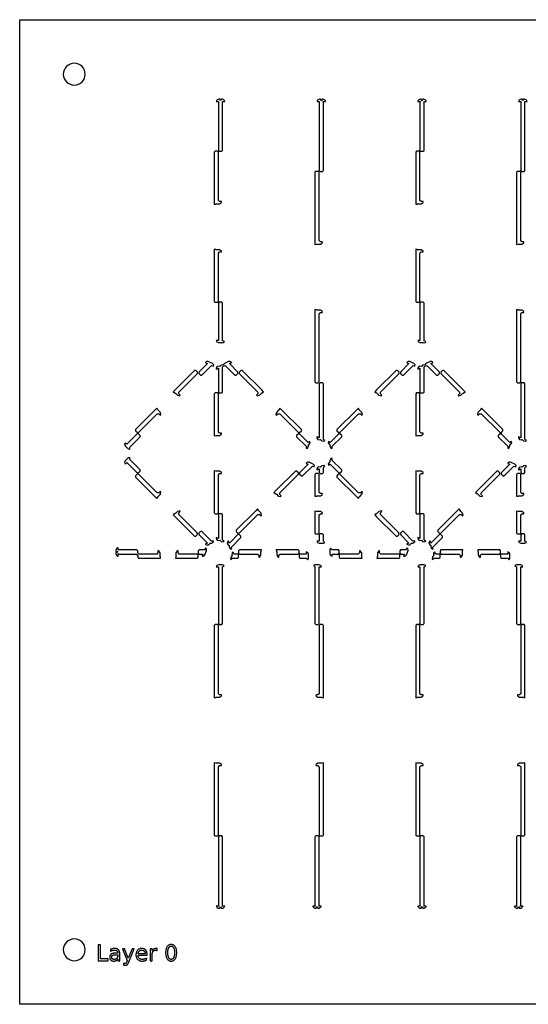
# Model space of a CAD drawing. Header units: metres. Extents: x -22 to 437, y -22 to 203.
# Tile 1 of 4: x -22 to 94, y -22 to 203. Entities that reach past the tile are written whole.
import ezdxf

# ---------------------------------------------------------------- set-up
doc = ezdxf.new("R2010")
doc.units = ezdxf.units.M

msp = doc.modelspace()

# ---------------------------------------------------------------- linework, layer by layer
for points in [[(202.55, -22.35), (-22.35, -22.35), (-22.35, 202.55), (202.55, 202.55), (202.55, -22.35)], [(-7.4, 190.1), (-7.45, 190.59), (-7.59, 191.06), (-7.82, 191.49), (-8.13, 191.87), (-8.51, 192.18), (-8.94, 192.41), (-9.41, 192.55), (-9.9, 192.6), (-10.39, 192.55), (-10.86, 192.41), (-11.29, 192.18), (-11.67, 191.87), (-11.98, 191.49), (-12.21, 191.06), (-12.35, 190.59), (-12.4, 190.1), (-12.35, 189.61), (-12.21, 189.14), (-11.98, 188.71), (-11.67, 188.33), (-11.29, 188.02), (-10.86, 187.79), (-10.39, 187.65), (-9.9, 187.6), (-9.41, 187.65), (-8.94, 187.79), (-8.51, 188.02), (-8.13, 188.33), (-7.82, 188.71), (-7.59, 189.14), (-7.45, 189.61), (-7.4, 190.1)], [(23.65, 184.4), (23.48, 183.98), (23.31, 184.4), (23.1, 184.4), (22.91, 184.36), (22.91, 184.36), (22.75, 184.25), (22.65, 184.15), (22.54, 183.99), (22.54, 183.99), (22.52, 183.9), (23.1, 183.9), (23, 183.8), (23, 172.7), (23.2, 172.5), (23.76, 172.5), (23.96, 172.7), (23.96, 183.8), (23.86, 183.9), (24.44, 183.9), (24.42, 183.99), (24.42, 183.99), (24.31, 184.15), (24.21, 184.25), (24.05, 184.36), (24.05, 184.36), (23.86, 184.4), (23.65, 184.4)], [(46.65, 184.4), (46.48, 183.98), (46.31, 184.4), (46.1, 184.4), (45.91, 184.36), (45.91, 184.36), (45.75, 184.25), (45.65, 184.15), (45.54, 183.99), (45.54, 183.99), (45.52, 183.9), (46.1, 183.9), (46, 183.8), (46, 168.1), (46.2, 167.9), (46.76, 167.9), (46.96, 168.1), (46.96, 183.8), (46.86, 183.9), (47.44, 183.9), (47.42, 183.99), (47.42, 183.99), (47.31, 184.15), (47.21, 184.25), (47.05, 184.36), (47.05, 184.36), (46.86, 184.4), (46.65, 184.4)], [(69.65, 184.4), (69.48, 183.98), (69.31, 184.4), (69.1, 184.4), (68.91, 184.36), (68.91, 184.36), (68.75, 184.25), (68.65, 184.15), (68.54, 183.99), (68.54, 183.99), (68.52, 183.9), (69.1, 183.9), (69, 183.8), (69, 172.7), (69.2, 172.5), (69.76, 172.5), (69.96, 172.7), (69.96, 183.8), (69.86, 183.9), (70.44, 183.9), (70.42, 183.99), (70.42, 183.99), (70.31, 184.15), (70.21, 184.25), (70.05, 184.36), (70.05, 184.36), (69.86, 184.4), (69.65, 184.4)], [(92.65, 184.4), (92.48, 183.98), (92.31, 184.4), (92.1, 184.4), (91.91, 184.36), (91.91, 184.36), (91.75, 184.25), (91.65, 184.15), (91.54, 183.99), (91.54, 183.99), (91.52, 183.9), (92.1, 183.9), (92, 183.8), (92, 168.1), (92.2, 167.9), (92.76, 167.9), (92.96, 168.1), (92.96, 183.8), (92.86, 183.9), (93.44, 183.9), (93.42, 183.99), (93.42, 183.99), (93.31, 184.15), (93.21, 184.25), (93.05, 184.36), (93.05, 184.36), (92.86, 184.4), (92.65, 184.4)], [(23.7, 161), (23.28, 161), (23, 161.28), (23, 172.3), (22.8, 172.5), (22.24, 172.5), (22.04, 172.3), (22.04, 160.38), (22.39, 160.45), (22.44, 160.5), (22.45, 160.5), (23.28, 160.5), (23.74, 160.81), (23.74, 160.81), (23.7, 161), (23.7, 161)], [(69.7, 161), (69.28, 161), (69, 161.28), (69, 172.3), (68.8, 172.5), (68.24, 172.5), (68.04, 172.3), (68.04, 160.38), (68.39, 160.45), (68.44, 160.5), (68.45, 160.5), (69.28, 160.5), (69.74, 160.81), (69.74, 160.81), (69.7, 161), (69.7, 161)], [(46.7, 151.8), (46.28, 151.8), (46, 152.08), (46, 167.7), (45.8, 167.9), (45.24, 167.9), (45.04, 167.7), (45.04, 151.8), (45.04, 151.18), (45.39, 151.25), (45.44, 151.3), (45.45, 151.3), (46.28, 151.3), (46.74, 151.61), (46.74, 151.61), (46.7, 151.8), (46.7, 151.8)], [(92.7, 151.8), (92.28, 151.8), (92, 152.08), (92, 167.7), (91.8, 167.9), (91.24, 167.9), (91.04, 167.7), (91.04, 151.8), (91.04, 151.18), (91.39, 151.25), (91.44, 151.3), (91.45, 151.3), (92.28, 151.3), (92.74, 151.61), (92.74, 151.61), (92.7, 151.8), (92.7, 151.8)], [(23, 138.2), (23, 149.22), (23.28, 149.5), (23.7, 149.5), (23.7, 149.5), (23.74, 149.69), (23.74, 149.69), (23.28, 150), (22.45, 150), (22.44, 150), (22.39, 150.05), (22.04, 150.12), (22.04, 138.2), (22.24, 138), (22.8, 138), (23, 138.2)], [(69, 138.2), (69, 149.22), (69.28, 149.5), (69.7, 149.5), (69.7, 149.5), (69.74, 149.69), (69.74, 149.69), (69.28, 150), (68.45, 150), (68.44, 150), (68.39, 150.05), (68.04, 150.12), (68.04, 138.2), (68.24, 138), (68.8, 138), (69, 138.2)], [(24.37, 129.06), (23.96, 129.23), (23.96, 137.8), (23.76, 138), (23.2, 138), (23, 137.8), (23, 129.31), (22.5, 129.31), (22.65, 128.96), (22.65, 128.96), (23, 128.81), (23.67, 128.81), (23.67, 128.81), (23.77, 128.77), (24.24, 128.81), (24.24, 128.81), (24.37, 129.06)], [(70.37, 129.06), (69.96, 129.23), (69.96, 137.8), (69.76, 138), (69.2, 138), (69, 137.8), (69, 129.31), (68.5, 129.31), (68.65, 128.96), (68.65, 128.96), (69, 128.81), (69.67, 128.81), (69.67, 128.81), (69.77, 128.77), (70.24, 128.81), (70.24, 128.81), (70.37, 129.06)], [(46, 119.8), (46, 135.42), (46.28, 135.7), (46.7, 135.7), (46.7, 135.7), (46.74, 135.89), (46.74, 135.89), (46.28, 136.2), (45.45, 136.2), (45.44, 136.2), (45.39, 136.25), (45.04, 136.32), (45.04, 135.7), (45.04, 119.8), (45.24, 119.6), (45.8, 119.6), (46, 119.8)], [(92, 119.8), (92, 135.42), (92.28, 135.7), (92.7, 135.7), (92.7, 135.7), (92.74, 135.89), (92.74, 135.89), (92.28, 136.2), (91.45, 136.2), (91.44, 136.2), (91.39, 136.25), (91.04, 136.32), (91.04, 135.7), (91.04, 119.8), (91.24, 119.6), (91.8, 119.6), (92, 119.8)], [(20.04, 124.25), (20.04, 124.18), (20.49, 123.99), (18.54, 122.04), (18.63, 121.82), (18.61, 121.83), (18.54, 121.76), (18.94, 121.36), (19.22, 121.36), (21.45, 123.59), (21.86, 123.42), (21.94, 123.69), (21.94, 123.69), (21.64, 124.05), (20.68, 124.45), (20.39, 124.48), (20.39, 124.48), (20.14, 124.34), (20.04, 124.24), (20.04, 124.25)], [(22.5, 122.81), (22.55, 122.76), (23, 122.95), (23, 117.5), (23.2, 117.3), (23.76, 117.3), (23.96, 117.5), (23.96, 123.27), (24.09, 123.4), (24.55, 123.59), (26.78, 121.36), (27.06, 121.36), (27.46, 121.76), (27.46, 122.04), (25.51, 123.99), (25.96, 124.18), (25.96, 124.25), (25.96, 124.24), (25.86, 124.34), (25.61, 124.48), (25.61, 124.48), (25.32, 124.45), (24.36, 124.05), (24.08, 123.72), (24.08, 123.72), (23.61, 123.62), (23.34, 123.35), (23.33, 123.35), (23.19, 123.41), (22.72, 123.37), (22.72, 123.37), (22.5, 122.95), (22.5, 122.81), (22.5, 122.81)], [(66.04, 124.25), (66.04, 124.18), (66.49, 123.99), (64.54, 122.04), (64.54, 121.76), (64.94, 121.36), (65.22, 121.36), (67.45, 123.59), (67.86, 123.42), (67.94, 123.69), (67.94, 123.69), (67.64, 124.05), (66.68, 124.45), (66.39, 124.48), (66.39, 124.48), (66.14, 124.34), (66.04, 124.24), (66.04, 124.25)], [(68.5, 122.81), (68.55, 122.76), (69, 122.95), (69, 122.95), (69, 117.5), (69.2, 117.3), (69.76, 117.3), (69.96, 117.5), (69.96, 123.27), (70.09, 123.4), (70.55, 123.59), (72.78, 121.36), (73.06, 121.36), (73.46, 121.76), (73.46, 122.04), (71.51, 123.99), (71.96, 124.18), (71.96, 124.25), (71.96, 124.24), (71.86, 124.34), (71.61, 124.48), (71.61, 124.48), (71.32, 124.45), (70.36, 124.05), (70.08, 123.72), (70.08, 123.72), (69.61, 123.62), (69.34, 123.35), (69.33, 123.35), (69.19, 123.41), (68.72, 123.37), (68.72, 123.37), (68.5, 122.95), (68.5, 122.81), (68.5, 122.81)], [(14.3, 116.8), (14, 117.1), (14, 117.5), (18.26, 121.76), (18.26, 122.04), (17.86, 122.44), (17.58, 122.44), (13.12, 117.98), (12.68, 117.54), (12.98, 117.34), (13.05, 117.34), (13.06, 117.34), (13.25, 117.15), (13.65, 116.75), (14.19, 116.64), (14.19, 116.64), (14.3, 116.8), (14.3, 116.8)], [(18.85, 121.45), (18.83, 121.47), (18.89, 121.54), (18.89, 121.46), (18.85, 121.45)], [(33.32, 117.54), (32.88, 117.98), (28.42, 122.44), (28.14, 122.44), (27.74, 122.04), (27.74, 121.76), (32, 117.5), (32, 117.1), (31.7, 116.8), (31.7, 116.8), (31.81, 116.64), (31.81, 116.64), (32.35, 116.75), (32.75, 117.15), (32.95, 117.34), (32.95, 117.34), (33.02, 117.34), (33.32, 117.54)], [(64.17, 121.82), (64.26, 122.04), (63.86, 122.44), (63.58, 122.44), (59.12, 117.98), (58.68, 117.54), (58.98, 117.34), (59.05, 117.34), (59.06, 117.34), (59.25, 117.15), (59.65, 116.75), (60.19, 116.64), (60.19, 116.64), (60.3, 116.8), (60.3, 116.8), (60, 117.1), (60, 117.5), (64.26, 121.76), (64.19, 121.83), (64.17, 121.82)], [(79.32, 117.54), (78.88, 117.98), (74.42, 122.44), (74.14, 122.44), (73.74, 122.04), (73.83, 121.82), (73.81, 121.83), (73.74, 121.76), (78, 117.5), (78, 117.1), (77.7, 116.8), (77.7, 116.8), (77.81, 116.64), (77.81, 116.64), (78.35, 116.75), (78.75, 117.15), (78.95, 117.34), (78.95, 117.34), (79.02, 117.34), (79.32, 117.54)], [(47.31, 106.51), (47.09, 106.6), (46.96, 106.73), (46.96, 119.4), (46.76, 119.6), (46.2, 119.6), (46, 119.4), (46, 107.05), (45.55, 107.24), (45.5, 107.19), (45.5, 107.19), (45.5, 107.05), (45.72, 106.63), (45.72, 106.63), (46.19, 106.59), (46.34, 106.65), (46.34, 106.65), (46.61, 106.38), (47.15, 106.27), (47.15, 106.27), (47.31, 106.51)], [(93.31, 106.51), (93.09, 106.6), (92.96, 106.73), (92.96, 119.4), (92.76, 119.6), (92.2, 119.6), (92, 119.4), (92, 107.05), (91.55, 107.24), (91.5, 107.19), (91.5, 107.19), (91.5, 107.05), (91.72, 106.63), (91.72, 106.63), (92.19, 106.59), (92.34, 106.65), (92.34, 106.65), (92.61, 106.38), (93.15, 106.27), (93.15, 106.27), (93.31, 106.51)], [(22.8, 117.3), (22.24, 117.3), (22.04, 117.1), (22.04, 107.48), (22.39, 107.55), (22.44, 107.6), (22.45, 107.6), (23.28, 107.6), (23.74, 107.91), (23.74, 107.91), (23.7, 108.1), (23.7, 108.1), (23.28, 108.1), (23, 108.38), (23, 117.1), (22.8, 117.3)], [(69.7, 108.1), (69.28, 108.1), (69, 108.38), (69, 117.1), (68.8, 117.3), (68.24, 117.3), (68.04, 117.1), (68.04, 107.48), (68.39, 107.55), (68.44, 107.6), (68.45, 107.6), (69.28, 107.6), (69.74, 107.91), (69.74, 107.91), (69.7, 108.1), (69.7, 108.1)], [(4.52, 108.33), (4.74, 108.24), (9, 112.5), (9.4, 112.5), (9.7, 112.2), (9.7, 112.2), (9.86, 112.31), (9.86, 112.31), (9.75, 112.85), (9.35, 113.25), (9.16, 113.45), (9.16, 113.45), (9.16, 113.52), (8.96, 113.82), (8.52, 113.38), (4.06, 108.92), (4.06, 108.64), (4.46, 108.24), (4.53, 108.31), (4.52, 108.33)], [(41.54, 108.24), (41.94, 108.64), (41.94, 108.92), (37.48, 113.38), (37.04, 113.82), (36.84, 113.52), (36.84, 113.45), (36.84, 113.44), (36.65, 113.25), (36.25, 112.85), (36.14, 112.31), (36.14, 112.31), (36.3, 112.2), (36.3, 112.2), (36.6, 112.5), (37, 112.5), (41.26, 108.24), (41.54, 108.24)], [(54.96, 113.82), (54.52, 113.38), (50.06, 108.92), (50.06, 108.64), (50.46, 108.24), (50.74, 108.24), (55, 112.5), (55.4, 112.5), (55.7, 112.2), (55.7, 112.2), (55.86, 112.31), (55.86, 112.31), (55.75, 112.85), (55.16, 113.45), (55.16, 113.45), (55.16, 113.52), (54.96, 113.82)], [(89.9, 106.18), (89.49, 106.01), (87.6, 107.9), (87.6, 108.3), (87.94, 108.64), (87.94, 108.92), (83.04, 113.82), (82.84, 113.52), (82.84, 113.45), (82.84, 113.44), (82.65, 113.25), (82.25, 112.85), (82.14, 112.31), (82.14, 112.31), (82.3, 112.2), (82.3, 112.2), (82.6, 112.5), (83, 112.5), (87.2, 108.3), (87.2, 107.9), (86.86, 107.56), (86.86, 107.28), (89.04, 105.1), (89.04, 104.68), (89.04, 104.68), (89.23, 104.64), (89.23, 104.64), (89.54, 105.1), (89.54, 105.49), (89.54, 105.49), (89.68, 105.55), (89.98, 105.91), (89.98, 105.91), (89.9, 106.18)], [(2.77, 104.42), (2.77, 104.91), (2.77, 104.91), (5.14, 107.28), (5.14, 107.56), (4.74, 107.96), (4.46, 107.96), (2.09, 105.59), (1.7, 105.86), (1.6, 105.59), (1.6, 105.59), (1.74, 105.24), (2.42, 104.56), (2.77, 104.42), (2.77, 104.42)], [(4.17, 108.53), (4.15, 108.55), (4.16, 108.59), (4.24, 108.59), (4.17, 108.53)], [(43.9, 106.18), (43.49, 106.01), (41.54, 107.96), (41.26, 107.96), (40.86, 107.56), (40.86, 107.28), (43.04, 105.1), (43.04, 104.68), (43.04, 104.68), (43.23, 104.64), (43.23, 104.64), (43.54, 105.1), (43.54, 105.49), (43.54, 105.49), (43.68, 105.55), (43.98, 105.91), (43.98, 105.91), (43.9, 106.18)], [(48.96, 104.68), (48.96, 105.1), (51.14, 107.28), (51.14, 107.56), (50.74, 107.96), (50.46, 107.96), (48.51, 106.01), (48.1, 106.18), (48.02, 105.91), (48.02, 105.91), (48.32, 105.55), (48.46, 105.49), (48.46, 105.49), (48.46, 105.1), (48.77, 104.64), (48.77, 104.64), (48.96, 104.68), (48.96, 104.68)], [(5.04, 99.34), (5.03, 99.33), (4.96, 99.39), (5.04, 99.39), (5.05, 99.35), (5.14, 99.44), (5.14, 99.72), (2.77, 102.09), (2.77, 102.09), (2.77, 102.58), (2.77, 102.58), (2.42, 102.44), (1.74, 101.76), (1.6, 101.41), (1.6, 101.41), (1.7, 101.14), (2.09, 101.41), (4.46, 99.04), (4.68, 99.13), (4.67, 99.11), (4.74, 99.04), (5.04, 99.34)], [(43.04, 101.25), (43.04, 101.18), (43.49, 100.99), (41.54, 99.04), (41.54, 98.76), (41.94, 98.36), (42.22, 98.36), (44.45, 100.59), (44.86, 100.42), (44.94, 100.69), (44.94, 100.69), (44.64, 101.05), (43.68, 101.45), (43.39, 101.48), (43.39, 101.48), (43.14, 101.34), (43.04, 101.24), (43.04, 101.25)], [(48.1, 100.82), (48.51, 100.99), (50.46, 99.04), (50.74, 99.04), (51.14, 99.44), (51.14, 99.72), (48.96, 101.9), (48.96, 102.32), (48.96, 102.32), (48.77, 102.36), (48.77, 102.36), (48.46, 101.9), (48.46, 101.51), (48.46, 101.51), (48.32, 101.45), (48.02, 101.09), (48.02, 101.09), (48.1, 100.82)], [(89.04, 101.25), (89.04, 101.18), (89.49, 100.99), (87.54, 99.04), (87.63, 98.82), (87.61, 98.83), (87.54, 98.76), (87.94, 98.36), (88.22, 98.36), (90.45, 100.59), (90.86, 100.42), (90.94, 100.69), (90.94, 100.69), (90.64, 101.05), (89.68, 101.45), (89.39, 101.48), (89.39, 101.48), (89.14, 101.34), (89.04, 101.24), (89.04, 101.25)], [(22.04, 99.52), (22.04, 89.9), (22.24, 89.7), (22.8, 89.7), (23, 89.9), (23, 98.62), (23.28, 98.9), (23.7, 98.9), (23.7, 98.9), (23.74, 99.09), (23.74, 99.09), (23.28, 99.4), (22.45, 99.4), (22.44, 99.4), (22.39, 99.45), (22.04, 99.52)], [(41.26, 99.04), (40.86, 99.44), (40.58, 99.44), (36.12, 94.98), (35.68, 94.54), (35.98, 94.34), (36.05, 94.34), (36.06, 94.34), (36.25, 94.15), (36.65, 93.75), (37.19, 93.64), (37.19, 93.64), (37.3, 93.8), (37.3, 93.8), (37, 94.1), (37, 94.5), (41.26, 98.76), (41.26, 99.04)], [(45.5, 99.81), (45.55, 99.76), (46, 99.95), (46, 99.1), (46.2, 98.9), (46.76, 98.9), (46.96, 99.1), (46.96, 100.27), (47.09, 100.4), (47.31, 100.49), (47.15, 100.73), (47.15, 100.73), (46.61, 100.62), (46.34, 100.35), (46.33, 100.35), (46.19, 100.41), (45.72, 100.37), (45.72, 100.37), (45.5, 99.95), (45.5, 99.81), (45.5, 99.81)], [(69, 89.9), (69, 98.62), (69.28, 98.9), (69.7, 98.9), (69.7, 98.9), (69.74, 99.09), (69.74, 99.09), (69.28, 99.4), (68.45, 99.4), (68.44, 99.4), (68.39, 99.45), (68.04, 99.52), (68.04, 89.9), (68.24, 89.7), (68.8, 89.7), (69, 89.9)], [(83.3, 93.8), (83, 94.1), (83, 94.5), (87.26, 98.76), (87.26, 99.04), (86.86, 99.44), (86.58, 99.44), (82.12, 94.98), (81.68, 94.54), (81.98, 94.34), (82.05, 94.34), (82.06, 94.34), (82.25, 94.15), (82.65, 93.75), (83.19, 93.64), (83.19, 93.64), (83.3, 93.8), (83.3, 93.8)], [(91.5, 99.81), (91.55, 99.76), (92, 99.95), (92, 99.1), (92.2, 98.9), (92.76, 98.9), (92.96, 99.1), (92.96, 100.27), (93.09, 100.4), (93.31, 100.49), (93.15, 100.73), (93.15, 100.73), (92.61, 100.62), (92.34, 100.35), (92.33, 100.35), (92.19, 100.41), (91.72, 100.37), (91.72, 100.37), (91.5, 99.95), (91.5, 99.81), (91.5, 99.81)], [(9.7, 94.8), (9.4, 94.5), (9, 94.5), (4.74, 98.76), (4.46, 98.76), (4.06, 98.36), (4.06, 98.08), (8.52, 93.62), (8.96, 93.18), (9.16, 93.48), (9.16, 93.55), (9.16, 93.56), (9.35, 93.75), (9.75, 94.15), (9.86, 94.69), (9.86, 94.69), (9.7, 94.8), (9.7, 94.8)], [(46.7, 94.3), (46.28, 94.3), (46, 94.58), (46, 98.7), (45.8, 98.9), (45.24, 98.9), (45.04, 98.7), (45.04, 94.3), (45.04, 93.68), (45.39, 93.75), (45.44, 93.8), (45.45, 93.8), (46.28, 93.8), (46.74, 94.11), (46.74, 94.11), (46.7, 94.3), (46.7, 94.3)], [(50.46, 98.76), (50.06, 98.36), (50.06, 98.08), (54.52, 93.62), (54.96, 93.18), (55.16, 93.48), (55.16, 93.55), (55.16, 93.56), (55.35, 93.75), (55.75, 94.15), (55.86, 94.69), (55.86, 94.69), (55.7, 94.8), (55.7, 94.8), (55.4, 94.5), (55, 94.5), (50.74, 98.76), (50.46, 98.76)], [(87.85, 98.45), (87.83, 98.47), (87.89, 98.54), (87.89, 98.46), (87.85, 98.45)], [(91.8, 98.9), (91.24, 98.9), (91.04, 98.7), (91.04, 93.68), (91.39, 93.75), (91.44, 93.8), (91.45, 93.8), (92.28, 93.8), (92.74, 94.11), (92.74, 94.11), (92.7, 94.3), (92.7, 94.3), (92.28, 94.3), (92, 94.58), (92, 98.7), (91.8, 98.9)], [(18.17, 85.18), (18.19, 85.17), (18.26, 85.24), (14, 89.5), (14, 89.9), (14.3, 90.2), (14.3, 90.2), (14.19, 90.36), (14.19, 90.36), (13.65, 90.25), (13.25, 89.85), (13.05, 89.66), (13.05, 89.66), (12.98, 89.66), (12.68, 89.46), (13.12, 89.02), (17.58, 84.56), (17.86, 84.56), (18.26, 84.96), (18.17, 85.18)], [(31.96, 90.82), (31.52, 90.38), (27.06, 85.92), (27.06, 85.64), (27.46, 85.24), (27.74, 85.24), (32, 89.5), (32.4, 89.5), (32.7, 89.2), (32.7, 89.2), (32.86, 89.31), (32.86, 89.31), (32.75, 89.85), (32.35, 90.25), (32.16, 90.45), (32.16, 90.45), (32.16, 90.52), (31.96, 90.82)], [(46, 85.3), (46, 89.42), (46.28, 89.7), (46.7, 89.7), (46.7, 89.7), (46.74, 89.89), (46.74, 89.89), (46.28, 90.2), (45.45, 90.2), (45.44, 90.2), (45.39, 90.25), (45.04, 90.32), (45.04, 85.3), (45.24, 85.1), (45.8, 85.1), (46, 85.3)], [(58.68, 89.46), (59.12, 89.02), (63.58, 84.56), (63.86, 84.56), (64.26, 84.96), (64.17, 85.18), (64.19, 85.17), (64.26, 85.24), (60, 89.5), (60, 89.9), (60.3, 90.2), (60.3, 90.2), (60.19, 90.36), (60.19, 90.36), (59.65, 90.25), (59.25, 89.85), (59.05, 89.66), (59.05, 89.66), (58.98, 89.66), (58.68, 89.46)], [(73.74, 85.24), (78, 89.5), (78.4, 89.5), (78.7, 89.2), (78.7, 89.2), (78.86, 89.31), (78.86, 89.31), (78.75, 89.85), (78.35, 90.25), (78.16, 90.45), (78.16, 90.45), (78.16, 90.52), (77.96, 90.82), (77.52, 90.38), (73.06, 85.92), (73.06, 85.64), (73.46, 85.24), (73.74, 85.24)], [(91.04, 90.32), (91.04, 85.3), (91.24, 85.1), (91.8, 85.1), (92, 85.3), (92, 89.42), (92.28, 89.7), (92.7, 89.7), (92.7, 89.7), (92.74, 89.89), (92.74, 89.89), (92.28, 90.2), (91.45, 90.2), (91.44, 90.2), (91.39, 90.25), (91.04, 90.32)], [(24.31, 83.51), (24.09, 83.6), (23.96, 83.73), (23.96, 89.5), (23.76, 89.7), (23.2, 89.7), (23, 89.5), (23, 84.05), (22.55, 84.24), (22.5, 84.19), (22.5, 84.19), (22.5, 84.05), (22.72, 83.63), (22.72, 83.63), (23.19, 83.59), (23.34, 83.65), (23.34, 83.65), (23.61, 83.38), (24.15, 83.27), (24.15, 83.27), (24.31, 83.51)], [(70.31, 83.51), (70.09, 83.6), (69.96, 83.73), (69.96, 89.5), (69.76, 89.7), (69.2, 89.7), (69, 89.5), (69, 84.05), (68.55, 84.24), (68.5, 84.19), (68.5, 84.19), (68.5, 84.05), (68.72, 83.63), (68.72, 83.63), (69.19, 83.59), (69.34, 83.65), (69.34, 83.65), (69.61, 83.38), (70.15, 83.27), (70.15, 83.27), (70.31, 83.51)], [(21.8, 83.55), (21.58, 83.46), (21.4, 83.46), (19.22, 85.64), (18.94, 85.64), (18.54, 85.24), (18.54, 84.96), (20.49, 83.01), (20.49, 83.01), (20.04, 82.82), (20.04, 82.75), (20.04, 82.76), (20.14, 82.66), (20.59, 82.52), (20.59, 82.52), (20.95, 82.82), (21.01, 82.96), (21.01, 82.96), (21.4, 82.96), (21.86, 83.27), (21.86, 83.27), (21.8, 83.55)], [(67.8, 83.55), (67.58, 83.46), (67.4, 83.46), (65.22, 85.64), (64.94, 85.64), (64.54, 85.24), (64.63, 85.02), (64.61, 85.03), (64.54, 84.96), (66.49, 83.01), (66.49, 83.01), (66.04, 82.82), (66.04, 82.75), (66.04, 82.76), (66.14, 82.66), (66.59, 82.52), (66.59, 82.52), (66.95, 82.82), (67.01, 82.96), (67.01, 82.96), (67.4, 82.96), (67.86, 83.27), (67.86, 83.27), (67.8, 83.55)], [(26.05, 81.7), (25.96, 81.92), (25.96, 82.1), (28.14, 84.28), (28.14, 84.56), (27.74, 84.96), (27.46, 84.96), (25.51, 83.01), (25.32, 83.46), (25.25, 83.46), (25.26, 83.46), (25.16, 83.36), (25.02, 82.91), (25.02, 82.91), (25.32, 82.55), (25.46, 82.49), (25.46, 82.49), (25.46, 82.1), (25.77, 81.64), (25.77, 81.64), (26.05, 81.7)], [(47.31, 83.11), (46.96, 83.46), (46.96, 83.46), (46.96, 84.9), (46.76, 85.1), (46.2, 85.1), (46, 84.9), (46, 83.46), (45.5, 83.46), (45.65, 83.11), (45.65, 83.11), (46, 82.96), (46.96, 82.96), (47.31, 83.11), (47.31, 83.11), (47.31, 83.11)], [(72.05, 81.7), (71.96, 81.92), (71.96, 82.1), (74.14, 84.28), (74.14, 84.56), (73.74, 84.96), (73.46, 84.96), (71.51, 83.01), (71.51, 83.01), (71.32, 83.46), (71.25, 83.46), (71.26, 83.46), (71.16, 83.36), (71.02, 82.91), (71.02, 82.91), (71.32, 82.55), (71.46, 82.49), (71.46, 82.49), (71.46, 82.1), (71.77, 81.64), (71.77, 81.64), (72.05, 81.7)], [(93.31, 83.11), (92.96, 83.46), (92.96, 84.9), (92.76, 85.1), (92.2, 85.1), (92, 84.9), (92, 83.46), (91.5, 83.46), (91.65, 83.11), (91.65, 83.11), (92, 82.96), (92.96, 82.96), (93.31, 83.11), (93.31, 83.11)], [(-0.4, 81.15), (0.02, 80.98), (-0.4, 80.81), (-0.4, 80.6), (-0.36, 80.41), (-0.36, 80.41), (-0.25, 80.25), (-0.15, 80.15), (0.01, 80.04), (0.01, 80.04), (0.1, 80.02), (0.1, 80.6), (0.2, 80.5), (4.32, 80.5), (4.6, 80.22), (4.6, 79.74), (4.8, 79.54), (9.82, 79.54), (9.75, 79.89), (9.7, 79.94), (9.7, 79.95), (9.7, 80.78), (9.39, 81.24), (9.39, 81.24), (9.2, 81.2), (9.2, 81.2), (9.2, 80.78), (8.92, 80.5), (4.88, 80.5), (4.6, 80.78), (4.6, 81.26), (4.4, 81.46), (0.2, 81.46), (0.1, 81.36), (0.1, 81.94), (0.01, 81.92), (0.01, 81.92), (-0.15, 81.81), (-0.25, 81.71), (-0.36, 81.55), (-0.36, 81.55), (-0.4, 81.36), (-0.4, 81.15)], [(13.18, 79.54), (18.2, 79.54), (18.4, 79.74), (18.4, 80.3), (18.2, 80.5), (14.08, 80.5), (13.8, 80.78), (13.8, 81.2), (13.8, 81.2), (13.61, 81.24), (13.61, 81.24), (13.3, 80.78), (13.3, 79.95), (13.3, 79.94), (13.25, 79.89), (13.18, 79.54)], [(20.02, 81.87), (19.85, 81.46), (18.6, 81.46), (18.4, 81.26), (18.4, 80.7), (18.6, 80.5), (19.45, 80.5), (19.26, 80.05), (19.31, 80), (19.31, 80), (19.45, 80), (19.73, 80.09), (19.73, 80.09), (19.91, 80.31), (20.31, 81.27), (20.26, 81.74), (20.26, 81.74), (20.02, 81.87)], [(27.8, 80.5), (31.92, 80.5), (32.2, 80.22), (32.2, 79.8), (32.2, 79.8), (32.39, 79.76), (32.39, 79.76), (32.7, 80.22), (32.7, 81.05), (32.7, 81.06), (32.75, 81.11), (32.82, 81.46), (27.8, 81.46), (27.6, 81.26), (27.6, 80.7), (27.8, 80.5)], [(36.8, 79.8), (36.8, 80.22), (37.08, 80.5), (41.2, 80.5), (41.4, 80.7), (41.4, 81.26), (41.2, 81.46), (36.18, 81.46), (36.25, 81.11), (36.3, 81.06), (36.3, 81.05), (36.3, 80.22), (36.61, 79.76), (36.61, 79.76), (36.8, 79.8), (36.8, 79.8)], [(43.04, 81), (43.04, 80.5), (41.6, 80.5), (41.4, 80.3), (41.4, 79.74), (41.6, 79.54), (43.04, 79.54), (43.39, 79.19), (43.39, 79.19), (43.54, 79.54), (43.54, 80.5), (43.39, 80.85), (43.39, 80.85), (43.04, 81)], [(48.96, 80), (48.96, 80.5), (50.4, 80.5), (50.6, 80.7), (50.6, 81.26), (50.4, 81.46), (48.96, 81.46), (48.61, 81.81), (48.61, 81.81), (48.46, 81.46), (48.46, 80.5), (48.61, 80.15), (48.61, 80.15), (48.96, 80)], [(55.2, 81.2), (55.2, 80.78), (54.92, 80.5), (50.8, 80.5), (50.6, 80.3), (50.6, 79.74), (50.8, 79.54), (55.82, 79.54), (55.75, 79.89), (55.7, 79.94), (55.7, 79.95), (55.7, 80.78), (55.39, 81.24), (55.39, 81.24), (55.2, 81.2), (55.2, 81.2)], [(64.2, 80.5), (60.08, 80.5), (59.8, 80.78), (59.8, 81.2), (59.8, 81.2), (59.61, 81.24), (59.61, 81.24), (59.3, 80.78), (59.3, 79.95), (59.3, 79.94), (59.25, 79.89), (59.18, 79.54), (64.2, 79.54), (64.4, 79.74), (64.4, 80.3), (64.2, 80.5)], [(66.02, 81.87), (65.85, 81.46), (64.6, 81.46), (64.4, 81.26), (64.4, 80.7), (64.6, 80.5), (65.45, 80.5), (65.26, 80.05), (65.31, 80), (65.31, 80), (65.45, 80), (65.73, 80.09), (65.73, 80.09), (65.91, 80.31), (66.31, 81.27), (66.26, 81.74), (66.26, 81.74), (66.02, 81.87)], [(78.82, 81.46), (73.8, 81.46), (73.6, 81.26), (73.6, 80.7), (73.8, 80.5), (77.92, 80.5), (78.2, 80.22), (78.2, 79.8), (78.2, 79.8), (78.39, 79.76), (78.39, 79.76), (78.7, 80.22), (78.7, 81.05), (78.7, 81.06), (78.75, 81.11), (78.82, 81.46)], [(87.4, 80.7), (87.4, 81.26), (87.2, 81.46), (82.18, 81.46), (82.25, 81.11), (82.3, 81.06), (82.3, 81.05), (82.3, 80.22), (82.61, 79.76), (82.61, 79.76), (82.8, 79.8), (82.8, 79.8), (82.8, 80.22), (83.08, 80.5), (87.2, 80.5), (87.4, 80.7)], [(89.04, 81), (89.04, 80.5), (87.6, 80.5), (87.4, 80.3), (87.4, 79.74), (87.6, 79.54), (89.04, 79.54), (89.39, 79.19), (89.39, 79.19), (89.54, 79.54), (89.54, 80.5), (89.39, 80.85), (89.39, 80.85), (89.04, 81)], [(25.93, 79.24), (26.23, 79.54), (27.4, 79.54), (27.6, 79.74), (27.6, 80.3), (27.4, 80.5), (26.55, 80.5), (26.38, 80.91), (26.13, 80.78), (26.13, 80.78), (26.09, 80.31), (26.15, 80.16), (26.15, 80.16), (25.88, 79.89), (25.77, 79.35), (25.77, 79.35), (25.93, 79.24), (25.93, 79.24)], [(71.93, 79.24), (72.23, 79.54), (73.4, 79.54), (73.6, 79.74), (73.6, 80.3), (73.4, 80.5), (72.55, 80.5), (72.38, 80.91), (72.13, 80.78), (72.13, 80.78), (72.09, 80.31), (72.15, 80.16), (72.15, 80.16), (71.88, 79.89), (71.77, 79.35), (71.77, 79.35), (71.93, 79.24), (71.93, 79.24)], [(22.5, 77.54), (23, 77.54), (23, 64.6), (23.2, 64.4), (23.76, 64.4), (23.96, 64.6), (23.96, 77.54), (24.31, 77.89), (24.31, 77.89), (23.96, 78.04), (23, 78.04), (22.65, 77.89), (22.65, 77.89), (22.5, 77.54)], [(44.69, 77.89), (45.04, 77.54), (45.04, 77.54), (45.04, 64.6), (45.24, 64.4), (45.8, 64.4), (46, 64.6), (46, 77.54), (46.5, 77.54), (46.35, 77.89), (46.35, 77.89), (46, 78.04), (45.04, 78.04), (44.69, 77.89), (44.69, 77.89)], [(68.5, 77.54), (69, 77.54), (69, 64.6), (69.2, 64.4), (69.76, 64.4), (69.96, 64.6), (69.96, 77.54), (69.96, 77.54), (70.31, 77.89), (70.31, 77.89), (70.31, 77.89), (69.96, 78.04), (69, 78.04), (68.65, 77.89), (68.65, 77.89), (68.5, 77.54)], [(90.69, 77.89), (91.04, 77.54), (91.04, 64.6), (91.24, 64.4), (91.8, 64.4), (92, 64.6), (92, 77.54), (92.5, 77.54), (92.35, 77.89), (92.35, 77.89), (92, 78.04), (91.04, 78.04), (90.69, 77.89), (90.69, 77.89)], [(22.8, 64.4), (22.24, 64.4), (22.04, 64.2), (22.04, 47.68), (22.39, 47.75), (22.44, 47.8), (22.45, 47.8), (23.28, 47.8), (23.74, 48.11), (23.74, 48.11), (23.7, 48.3), (23.7, 48.3), (23.28, 48.3), (23, 48.58), (23, 64.2), (22.8, 64.4)], [(46, 64.2), (46, 48.58), (45.72, 48.3), (45.3, 48.3), (45.3, 48.3), (45.26, 48.11), (45.26, 48.11), (45.72, 47.8), (46.55, 47.8), (46.56, 47.8), (46.61, 47.75), (46.96, 47.68), (46.96, 48.3), (46.96, 64.2), (46.76, 64.4), (46.2, 64.4), (46, 64.2)], [(68.8, 64.4), (68.24, 64.4), (68.04, 64.2), (68.04, 48.3), (68.04, 47.68), (68.39, 47.75), (68.44, 47.8), (68.45, 47.8), (69.28, 47.8), (69.74, 48.11), (69.74, 48.11), (69.7, 48.3), (69.7, 48.3), (69.28, 48.3), (69, 48.58), (69, 64.2), (68.8, 64.4)], [(92, 64.2), (92, 48.58), (91.72, 48.3), (91.3, 48.3), (91.3, 48.3), (91.26, 48.11), (91.26, 48.11), (91.72, 47.8), (92.55, 47.8), (92.56, 47.8), (92.61, 47.75), (92.96, 47.68), (92.96, 48.3), (92.96, 64.2), (92.76, 64.4), (92.2, 64.4), (92, 64.2)], [(22.04, 32.82), (22.04, 16.3), (22.24, 16.1), (22.8, 16.1), (23, 16.3), (23, 31.92), (23.28, 32.2), (23.7, 32.2), (23.7, 32.2), (23.74, 32.39), (23.74, 32.39), (23.28, 32.7), (22.45, 32.7), (22.44, 32.7), (22.39, 32.75), (22.04, 32.82)], [(45.3, 32.2), (45.72, 32.2), (46, 31.92), (46, 16.3), (46.2, 16.1), (46.76, 16.1), (46.96, 16.3), (46.96, 32.82), (46.61, 32.75), (46.56, 32.7), (46.55, 32.7), (45.72, 32.7), (45.26, 32.39), (45.26, 32.39), (45.3, 32.2), (45.3, 32.2)], [(68.04, 32.82), (68.04, 16.3), (68.24, 16.1), (68.8, 16.1), (69, 16.3), (69, 31.92), (69.28, 32.2), (69.7, 32.2), (69.7, 32.2), (69.74, 32.39), (69.74, 32.39), (69.28, 32.7), (68.45, 32.7), (68.44, 32.7), (68.39, 32.75), (68.04, 32.82)], [(91.3, 32.2), (91.72, 32.2), (92, 31.92), (92, 16.3), (92.2, 16.1), (92.76, 16.1), (92.96, 16.3), (92.96, 32.82), (92.61, 32.75), (92.56, 32.7), (92.55, 32.7), (91.72, 32.7), (91.26, 32.39), (91.26, 32.39), (91.3, 32.2), (91.3, 32.2)], [(23.31, -0.4), (23.48, 0.02), (23.65, -0.4), (23.86, -0.4), (24.05, -0.36), (24.05, -0.36), (24.21, -0.25), (24.31, -0.15), (24.42, 0.01), (24.42, 0.01), (24.44, 0.1), (23.86, 0.1), (23.96, 0.2), (23.96, 15.9), (23.76, 16.1), (23.2, 16.1), (23, 15.9), (23, 0.2), (23.1, 0.1), (22.52, 0.1), (22.54, 0.01), (22.54, 0.01), (22.65, -0.15), (22.75, -0.25), (22.91, -0.36), (22.91, -0.36), (23.1, -0.4), (23.31, -0.4)], [(45.35, -0.4), (45.52, 0.02), (45.69, -0.4), (45.9, -0.4), (46.09, -0.36), (46.09, -0.36), (46.25, -0.25), (46.35, -0.15), (46.46, 0.01), (46.46, 0.01), (46.48, 0.1), (45.9, 0.1), (46, 0.2), (46, 15.9), (45.8, 16.1), (45.24, 16.1), (45.04, 15.9), (45.04, 0.2), (45.14, 0.1), (44.56, 0.1), (44.58, 0.01), (44.58, 0.01), (44.69, -0.15), (44.79, -0.25), (44.95, -0.36), (44.95, -0.36), (45.14, -0.4), (45.35, -0.4)], [(69.31, -0.4), (69.48, 0.02), (69.65, -0.4), (69.86, -0.4), (70.05, -0.36), (70.05, -0.36), (70.21, -0.25), (70.31, -0.15), (70.42, 0.01), (70.42, 0.01), (70.44, 0.1), (69.86, 0.1), (69.96, 0.2), (69.96, 15.9), (69.76, 16.1), (69.2, 16.1), (69, 15.9), (69, 0.2), (69.1, 0.1), (68.52, 0.1), (68.54, 0.01), (68.54, 0.01), (68.65, -0.15), (68.75, -0.25), (68.91, -0.36), (68.91, -0.36), (69.1, -0.4), (69.31, -0.4)], [(91.35, -0.4), (91.52, 0.02), (91.69, -0.4), (91.9, -0.4), (92.09, -0.36), (92.09, -0.36), (92.25, -0.25), (92.35, -0.15), (92.46, 0.01), (92.46, 0.01), (92.48, 0.1), (91.9, 0.1), (92, 0.2), (92, 15.9), (91.8, 16.1), (91.24, 16.1), (91.04, 15.9), (91.04, 0.2), (91.14, 0.1), (90.56, 0.1), (90.58, 0.01), (90.58, 0.01), (90.69, -0.15), (90.79, -0.25), (90.95, -0.36), (90.95, -0.36), (91.14, -0.4), (91.35, -0.4)], [(-7.4, -9.9), (-7.45, -9.41), (-7.59, -8.94), (-7.82, -8.51), (-8.13, -8.13), (-8.51, -7.82), (-8.94, -7.59), (-9.41, -7.45), (-9.9, -7.4), (-10.39, -7.45), (-10.86, -7.59), (-11.29, -7.82), (-11.67, -8.13), (-11.98, -8.51), (-12.21, -8.94), (-12.35, -9.41), (-12.4, -9.9), (-12.35, -10.39), (-12.21, -10.86), (-11.98, -11.29), (-11.67, -11.67), (-11.29, -11.98), (-10.86, -12.21), (-10.39, -12.35), (-9.9, -12.4), (-9.41, -12.35), (-8.94, -12.21), (-8.51, -11.98), (-8.13, -11.67), (-7.82, -11.29), (-7.59, -10.86), (-7.45, -10.39), (-7.4, -9.9)], [(-4.41, -8.75), (-4.41, -12.4), (-2.14, -12.4), (-2.14, -11.99), (-3.92, -11.99), (-3.92, -8.75), (-4.41, -8.75)], [(12.22, -8.69), (12.1, -8.69), (11.99, -8.71), (11.88, -8.73), (11.78, -8.77), (11.68, -8.81), (11.59, -8.86), (11.5, -8.93), (11.42, -9), (11.35, -9.08), (11.28, -9.17), (11.22, -9.28), (11.17, -9.39), (11.12, -9.5), (11.08, -9.63), (11.04, -9.77), (11.01, -9.91), (10.99, -10.07), (10.97, -10.23), (10.96, -10.4), (10.96, -10.58), (10.96, -10.76), (10.97, -10.93), (10.99, -11.09), (11.01, -11.25), (11.04, -11.39), (11.08, -11.53), (11.12, -11.66), (11.17, -11.78), (11.22, -11.89), (11.28, -11.99), (11.35, -12.08), (11.42, -12.16), (11.5, -12.23), (11.59, -12.3), (11.68, -12.35), (11.78, -12.39), (11.88, -12.43), (11.99, -12.45), (12.1, -12.47), (12.22, -12.47), (12.34, -12.47), (12.45, -12.45), (12.56, -12.43), (12.66, -12.39), (12.76, -12.35), (12.85, -12.3), (12.94, -12.23), (13.01, -12.16), (13.09, -12.08), (13.16, -11.99), (13.22, -11.89), (13.27, -11.78), (13.32, -11.66), (13.36, -11.53), (13.4, -11.39), (13.43, -11.25), (13.45, -11.09), (13.47, -10.93), (13.48, -10.76), (13.48, -10.58), (13.48, -10.4), (13.47, -10.23), (13.45, -10.07), (13.43, -9.91), (13.4, -9.77), (13.36, -9.63), (13.32, -9.5), (13.27, -9.39), (13.22, -9.28), (13.16, -9.17), (13.09, -9.08), (13.01, -9), (12.94, -8.93), (12.85, -8.86), (12.76, -8.81), (12.66, -8.77), (12.56, -8.73), (12.45, -8.71), (12.34, -8.69), (12.22, -8.69)], [(0.5, -10.84), (0.49, -10.72), (0.48, -10.6), (0.47, -10.49), (0.45, -10.39), (0.42, -10.29), (0.39, -10.2), (0.35, -10.12), (0.31, -10.04), (0.26, -9.97), (0.2, -9.91), (0.14, -9.85), (0.07, -9.8), (0, -9.75), (-0.08, -9.71), (-0.17, -9.68), (-0.26, -9.65), (-0.35, -9.63), (-0.46, -9.61), (-0.57, -9.6), (-0.68, -9.6), (-0.73, -9.6), (-0.77, -9.6), (-0.82, -9.6), (-0.86, -9.61), (-0.91, -9.61), (-0.95, -9.62), (-1, -9.62), (-1.04, -9.63), (-1.09, -9.64), (-1.14, -9.65), (-1.18, -9.66), (-1.23, -9.67), (-1.28, -9.68), (-1.32, -9.69), (-1.37, -9.71), (-1.42, -9.72), (-1.47, -9.74), (-1.52, -9.75), (-1.56, -9.77), (-1.61, -9.79), (-1.61, -10.21), (-1.57, -10.18), (-1.53, -10.16), (-1.49, -10.14), (-1.45, -10.12), (-1.4, -10.11), (-1.36, -10.09), (-1.32, -10.08), (-1.28, -10.06), (-1.23, -10.05), (-1.19, -10.04), (-1.14, -10.03), (-1.1, -10.02), (-1.05, -10.01), (-1.01, -10), (-0.96, -9.99), (-0.92, -9.99), (-0.87, -9.99), (-0.82, -9.98), (-0.78, -9.98), (-0.73, -9.98), (-0.66, -9.98), (-0.59, -9.99), (-0.52, -10), (-0.46, -10.01), (-0.4, -10.02), (-0.35, -10.04), (-0.29, -10.06), (-0.25, -10.09), (-0.2, -10.12), (-0.16, -10.15), (-0.12, -10.19), (-0.08, -10.22), (-0.05, -10.26), (-0.03, -10.31), (0, -10.35), (0.01, -10.4), (0.03, -10.46), (0.04, -10.51), (0.04, -10.57), (0.05, -10.63), (0.05, -10.67), (-0.58, -10.67), (-0.7, -10.68), (-0.82, -10.68), (-0.92, -10.7), (-1.03, -10.71), (-1.12, -10.73), (-1.21, -10.76), (-1.29, -10.79), (-1.37, -10.82), (-1.44, -10.86), (-1.51, -10.91), (-1.56, -10.96), (-1.62, -11.01), (-1.66, -11.07), (-1.7, -11.13), (-1.74, -11.2), (-1.76, -11.27), (-1.79, -11.35), (-1.8, -11.43), (-1.81, -11.51), (-1.81, -11.6), (-1.81, -11.68), (-1.8, -11.76), (-1.79, -11.83), (-1.77, -11.89), (-1.75, -11.96), (-1.73, -12.02), (-1.69, -12.08), (-1.66, -12.13), (-1.61, -12.19), (-1.57, -12.24), (-1.52, -12.28), (-1.46, -12.32), (-1.4, -12.36), (-1.34, -12.39), (-1.28, -12.41), (-1.21, -12.43), (-1.14, -12.45), (-1.06, -12.46), (-0.98, -12.47), (-0.9, -12.47), (-0.83, -12.47), (-0.77, -12.47), (-0.71, -12.46), (-0.65, -12.45), (-0.59, -12.44), (-0.54, -12.43), (-0.48, -12.41), (-0.43, -12.4), (-0.38, -12.37), (-0.34, -12.35), (-0.29, -12.33), (-0.25, -12.3), (-0.21, -12.27), (-0.17, -12.24), (-0.13, -12.2), (-0.09, -12.16), (-0.05, -12.12), (-0.02, -12.08), (0.02, -12.03), (0.05, -11.99), (0.05, -12.4), (0.5, -12.4), (0.5, -10.84)], [(-0.4, -11.03), (0.05, -11.03), (0.05, -11.13), (0.04, -11.21), (0.04, -11.29), (0.03, -11.37), (0.01, -11.45), (-0.01, -11.52), (-0.03, -11.59), (-0.06, -11.66), (-0.1, -11.72), (-0.14, -11.77), (-0.18, -11.83), (-0.23, -11.88), (-0.28, -11.93), (-0.33, -11.96), (-0.38, -12), (-0.44, -12.03), (-0.5, -12.05), (-0.57, -12.07), (-0.64, -12.08), (-0.71, -12.09), (-0.78, -12.09), (-0.83, -12.09), (-0.88, -12.09), (-0.93, -12.08), (-0.98, -12.07), (-1.02, -12.06), (-1.06, -12.04), (-1.1, -12.03), (-1.14, -12.01), (-1.17, -11.98), (-1.21, -11.95), (-1.24, -11.93), (-1.26, -11.89), (-1.29, -11.86), (-1.31, -11.83), (-1.33, -11.79), (-1.34, -11.75), (-1.35, -11.71), (-1.36, -11.67), (-1.36, -11.62), (-1.37, -11.58), (-1.36, -11.52), (-1.36, -11.46), (-1.35, -11.41), (-1.33, -11.36), (-1.31, -11.32), (-1.29, -11.28), (-1.26, -11.24), (-1.23, -11.21), (-1.19, -11.18), (-1.15, -11.15), (-1.11, -11.13), (-1.06, -11.11), (-1, -11.09), (-0.93, -11.07), (-0.86, -11.06), (-0.78, -11.05), (-0.7, -11.04), (-0.6, -11.03), (-0.51, -11.03), (-0.4, -11.03)], [(2.56, -12.65), (3.76, -9.67), (3.28, -9.67), (2.43, -11.8), (1.57, -9.67), (1.1, -9.67), (2.2, -12.36), (2.12, -12.56), (2.1, -12.62), (2.07, -12.68), (2.05, -12.74), (2.03, -12.78), (2, -12.83), (1.98, -12.87), (1.96, -12.9), (1.94, -12.93), (1.92, -12.96), (1.9, -12.98), (1.88, -12.99), (1.85, -13.01), (1.83, -13.02), (1.8, -13.03), (1.77, -13.04), (1.74, -13.05), (1.71, -13.06), (1.68, -13.06), (1.65, -13.06), (1.61, -13.06), (1.34, -13.06), (1.34, -13.44), (1.7, -13.44), (1.76, -13.44), (1.82, -13.43), (1.87, -13.43), (1.93, -13.42), (1.98, -13.4), (2.02, -13.39), (2.07, -13.37), (2.11, -13.34), (2.15, -13.32), (2.19, -13.29), (2.22, -13.26), (2.26, -13.22), (2.3, -13.17), (2.33, -13.12), (2.37, -13.06), (2.41, -12.99), (2.45, -12.92), (2.48, -12.84), (2.52, -12.75), (2.56, -12.65)], [(6.72, -10.92), (6.72, -10.8), (6.71, -10.69), (6.69, -10.58), (6.67, -10.47), (6.64, -10.37), (6.6, -10.28), (6.56, -10.19), (6.51, -10.11), (6.46, -10.03), (6.4, -9.96), (6.33, -9.89), (6.26, -9.83), (6.18, -9.77), (6.1, -9.73), (6.02, -9.69), (5.93, -9.66), (5.84, -9.63), (5.74, -9.61), (5.63, -9.6), (5.53, -9.6), (5.4, -9.6), (5.29, -9.62), (5.18, -9.64), (5.07, -9.66), (4.97, -9.7), (4.88, -9.74), (4.79, -9.79), (4.7, -9.85), (4.62, -9.92), (4.55, -9.99), (4.48, -10.08), (4.42, -10.16), (4.36, -10.26), (4.31, -10.35), (4.27, -10.46), (4.24, -10.57), (4.22, -10.68), (4.2, -10.8), (4.19, -10.93), (4.18, -11.06), (4.19, -11.19), (4.2, -11.31), (4.22, -11.43), (4.25, -11.54), (4.28, -11.64), (4.32, -11.74), (4.37, -11.84), (4.43, -11.93), (4.49, -12.01), (4.57, -12.09), (4.65, -12.16), (4.73, -12.23), (4.82, -12.28), (4.92, -12.33), (5.02, -12.38), (5.12, -12.41), (5.23, -12.44), (5.35, -12.46), (5.47, -12.47), (5.6, -12.47), (5.66, -12.47), (5.71, -12.47), (5.76, -12.47), (5.81, -12.46), (5.86, -12.46), (5.91, -12.45), (5.96, -12.44), (6.02, -12.44), (6.07, -12.43), (6.12, -12.42), (6.17, -12.41), (6.22, -12.39), (6.27, -12.38), (6.32, -12.37), (6.37, -12.35), (6.42, -12.34), (6.47, -12.32), (6.52, -12.3), (6.57, -12.28), (6.61, -12.26), (6.61, -11.84), (6.57, -11.86), (6.52, -11.88), (6.47, -11.91), (6.42, -11.93), (6.37, -11.95), (6.33, -11.97), (6.28, -11.98), (6.23, -12), (6.18, -12.01), (6.13, -12.03), (6.08, -12.04), (6.03, -12.05), (5.98, -12.06), (5.93, -12.07), (5.88, -12.07), (5.83, -12.08), (5.78, -12.08), (5.73, -12.09), (5.68, -12.09), (5.63, -12.09), (5.54, -12.09), (5.46, -12.08), (5.38, -12.07), (5.3, -12.05), (5.23, -12.03), (5.16, -12), (5.1, -11.97), (5.04, -11.93), (4.98, -11.89), (4.93, -11.85), (4.89, -11.8), (4.84, -11.74), (4.8, -11.68), (4.77, -11.62), (4.74, -11.55), (4.71, -11.48), (4.69, -11.4), (4.67, -11.32), (4.66, -11.23), (4.65, -11.14), (6.72, -11.14), (6.72, -10.92)], [(6.27, -10.79), (4.67, -10.79), (4.68, -10.72), (4.69, -10.64), (4.71, -10.58), (4.73, -10.51), (4.75, -10.45), (4.78, -10.39), (4.81, -10.34), (4.85, -10.28), (4.88, -10.24), (4.93, -10.19), (4.97, -10.15), (5.02, -10.12), (5.08, -10.08), (5.13, -10.06), (5.19, -10.03), (5.25, -10.01), (5.32, -10), (5.39, -9.99), (5.46, -9.98), (5.53, -9.98), (5.59, -9.98), (5.66, -9.99), (5.72, -10), (5.77, -10.02), (5.83, -10.04), (5.88, -10.06), (5.93, -10.09), (5.98, -10.12), (6.02, -10.16), (6.06, -10.2), (6.1, -10.25), (6.14, -10.29), (6.17, -10.35), (6.19, -10.4), (6.22, -10.46), (6.23, -10.52), (6.25, -10.58), (6.26, -10.65), (6.27, -10.72), (6.27, -10.79)], [(9.04, -10.09), (9.04, -9.62), (9.02, -9.62), (9.01, -9.62), (9, -9.62), (8.99, -9.62), (8.97, -9.61), (8.96, -9.61), (8.95, -9.61), (8.94, -9.61), (8.93, -9.61), (8.91, -9.61), (8.9, -9.61), (8.89, -9.6), (8.88, -9.6), (8.87, -9.6), (8.86, -9.6), (8.85, -9.6), (8.84, -9.6), (8.83, -9.6), (8.82, -9.6), (8.81, -9.6), (8.75, -9.6), (8.69, -9.6), (8.63, -9.61), (8.57, -9.62), (8.51, -9.63), (8.46, -9.64), (8.4, -9.66), (8.35, -9.68), (8.31, -9.7), (8.26, -9.72), (8.21, -9.75), (8.17, -9.77), (8.13, -9.8), (8.09, -9.84), (8.05, -9.87), (8.02, -9.91), (7.98, -9.95), (7.95, -10), (7.92, -10.04), (7.89, -10.09), (7.89, -9.67), (7.44, -9.67), (7.44, -12.4), (7.89, -12.4), (7.89, -10.96), (7.89, -10.87), (7.9, -10.78), (7.91, -10.7), (7.92, -10.62), (7.94, -10.55), (7.96, -10.48), (7.99, -10.42), (8.02, -10.36), (8.06, -10.3), (8.09, -10.25), (8.14, -10.2), (8.18, -10.16), (8.23, -10.12), (8.29, -10.09), (8.34, -10.06), (8.4, -10.04), (8.47, -10.02), (8.53, -10.01), (8.6, -10), (8.68, -10), (8.7, -10), (8.72, -10), (8.74, -10), (8.76, -10), (8.78, -10.01), (8.8, -10.01), (8.82, -10.01), (8.84, -10.01), (8.86, -10.02), (8.88, -10.02), (8.89, -10.03), (8.91, -10.03), (8.93, -10.04), (8.94, -10.04), (8.96, -10.05), (8.98, -10.05), (8.99, -10.06), (9.01, -10.07), (9.02, -10.08), (9.04, -10.09)], [(12.22, -9.08), (12.29, -9.08), (12.36, -9.09), (12.43, -9.11), (12.49, -9.14), (12.55, -9.17), (12.61, -9.21), (12.66, -9.26), (12.71, -9.32), (12.75, -9.38), (12.79, -9.45), (12.83, -9.53), (12.86, -9.62), (12.89, -9.71), (12.92, -9.81), (12.94, -9.92), (12.96, -10.04), (12.97, -10.16), (12.98, -10.3), (12.98, -10.43), (12.99, -10.58), (12.98, -10.73), (12.98, -10.87), (12.97, -11), (12.96, -11.12), (12.94, -11.24), (12.92, -11.35), (12.89, -11.45), (12.86, -11.54), (12.83, -11.63), (12.79, -11.71), (12.75, -11.78), (12.71, -11.84), (12.66, -11.9), (12.61, -11.95), (12.55, -11.99), (12.49, -12.02), (12.43, -12.05), (12.36, -12.07), (12.29, -12.08), (12.22, -12.08), (12.14, -12.08), (12.07, -12.07), (12.01, -12.05), (11.94, -12.02), (11.89, -11.99), (11.83, -11.95), (11.78, -11.9), (11.73, -11.84), (11.69, -11.78), (11.65, -11.71), (11.61, -11.63), (11.58, -11.54), (11.55, -11.45), (11.52, -11.35), (11.5, -11.24), (11.49, -11.12), (11.47, -11), (11.46, -10.87), (11.46, -10.73), (11.45, -10.58), (11.46, -10.43), (11.46, -10.3), (11.47, -10.16), (11.49, -10.04), (11.5, -9.92), (11.52, -9.81), (11.55, -9.71), (11.58, -9.62), (11.61, -9.53), (11.65, -9.45), (11.69, -9.38), (11.73, -9.32), (11.78, -9.26), (11.83, -9.21), (11.89, -9.17), (11.94, -9.14), (12.01, -9.11), (12.07, -9.09), (12.14, -9.08), (12.22, -9.08)]]:
    msp.add_lwpolyline(points)

doc.saveas('drawing.dxf')
